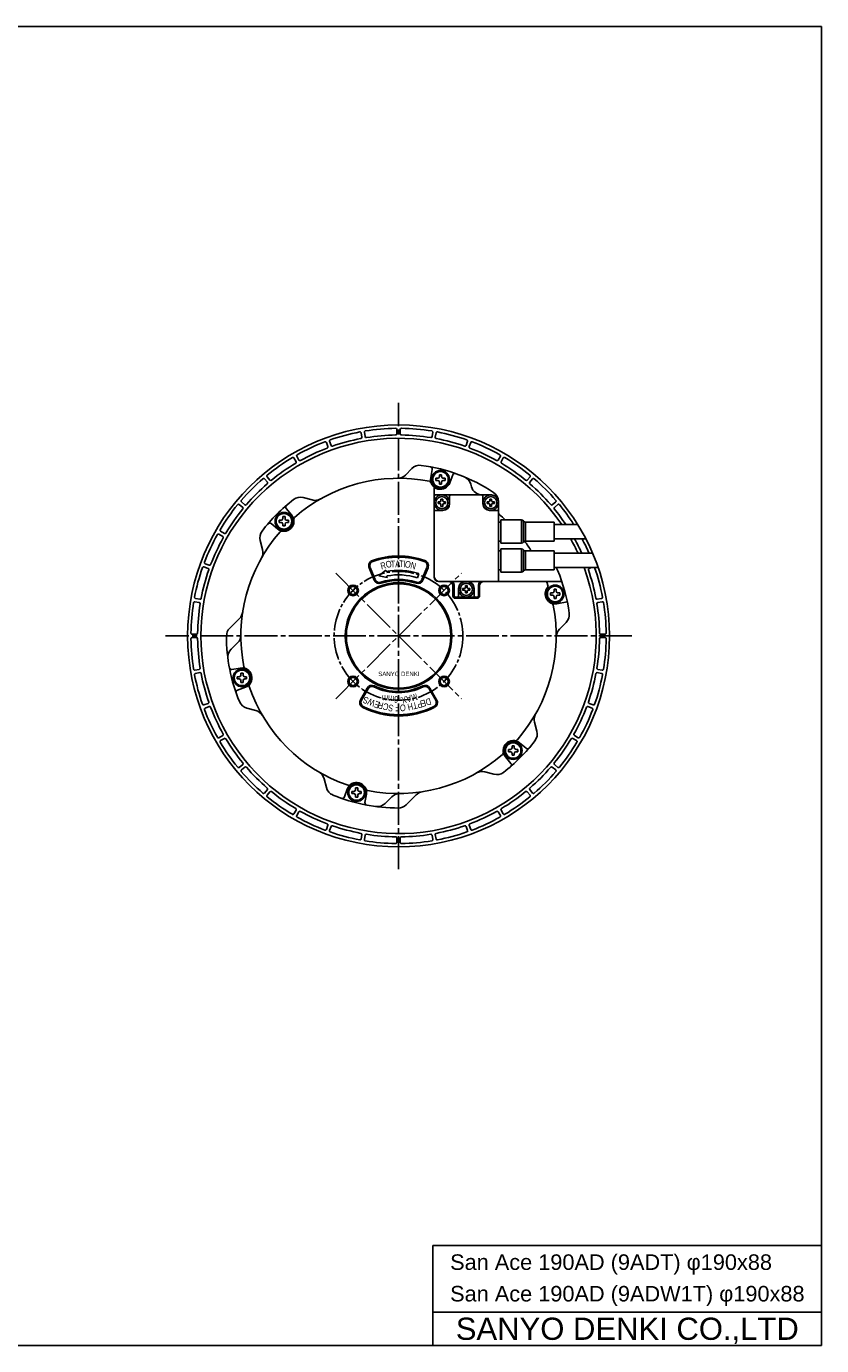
# Model space of a CAD drawing. Header units: millimetres. Extents: x 0 to 841, y 0 to 594.
# Tile 6 of 6: x 483 to 841, y 0 to 594. Entities that reach past the tile are written whole.
import ezdxf
from ezdxf.enums import TextEntityAlignment as Align

# ---------------------------------------------------------------- set-up
doc = ezdxf.new("R2010")
doc.units = ezdxf.units.MM
doc.linetypes.add('CENTER', pattern=[27, 20, -2, 3, -2])
doc.linetypes.add('HS', pattern=[0])
doc.styles.get("Standard").update_dxf_attribs({"font": 'arial.ttf'})

# ---------------------------------------------------------------- blocks, each defined once
blk = doc.blocks.new('*U25')
at = {"color": 7}
for radius in [2.4, 2, 1.8]:
    blk.add_circle((0, 0), radius, dxfattribs=at)
blk = doc.blocks.new('*U26')
at = {"color": 0, "linetype": 'ByBlock', "lineweight": -2}
blk.add_blockref('*U25', (-1424.81, -418.41), dxfattribs=at)
for p, rotation in [((-1383.8, -418.41), 270), ((-1424.81, -459.42), 89.99999999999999), ((-1383.8, -459.42), 180)]:
    blk.add_blockref('*U25', p, dxfattribs=dict(at, rotation=rotation))

msp = doc.modelspace()

# ---------------------------------------------------------------- linework, layer by layer
at = {"color": 7, "linetype": 'HS'}
for p, q in [((0, 594), (841, 594)), ((841, 0), (841, 594)), ((666, 45), (841, 45)), ((666, 0), (666, 45)), ((666, 15), (841, 15)), ((0, 0), (841, 0))]:
    msp.add_line(p, q, dxfattribs=at)
at = {"color": 7, "linetype": 'CENTER', "ltscale": 0.738726}
for p, q in [((650.5, 214.5), (650.5, 424.5)), ((622.22, 347.78), (678.78, 291.22)), ((622.22, 291.22), (678.78, 347.78)), ((755.5, 319.5), (545.5, 319.5))]:
    msp.add_line(p, q, dxfattribs=at)
at = {"color": 7}
for p, q in [((633.61, 410.95), (633.96, 408.98)), ((635.09, 411.21), (635.44, 409.24)), ((649.75, 412.49), (649.75, 410.49)), ((651.25, 412.49), (651.25, 410.49)), ((665.91, 411.21), (665.56, 409.24)), ((667.39, 410.95), (667.04, 408.98)), ((617.99, 406.63), (618.67, 404.75)), ((619.4, 407.14), (620.08, 405.26)), ((681.6, 407.14), (680.92, 405.26)), ((683.01, 406.63), (682.33, 404.75)), ((603.35, 399.66), (604.35, 397.93)), ((604.65, 400.41), (605.65, 398.68)), ((696.35, 400.41), (695.35, 398.68)), ((697.65, 399.66), (696.65, 397.93)), ((653.57, 391.96), (656.51, 394.9)), ((665.62, 394.51), (664.96, 390.79)), ((668.89, 392.11), (669.89, 392.11)), ((668.89, 391.26), (668.89, 392.11)), ((669.89, 391.26), (669.89, 392.11)), ((590.15, 390.25), (591.44, 388.72)), ((591.3, 391.22), (592.59, 389.69)), ((666.5, 386.34), (666.5, 346)), ((667.29, 389.51), (667.29, 390.51)), ((667.29, 390.51), (668.14, 390.51)), ((667.29, 389.51), (668.14, 389.51)), ((668.89, 387.91), (668.89, 388.76)), ((668.89, 387.91), (669.89, 387.91)), ((669.89, 387.91), (669.89, 388.76)), ((670.64, 390.51), (671.49, 390.51)), ((670.64, 389.51), (671.49, 389.51)), ((671.49, 389.51), (671.49, 390.51)), ((674.91, 392.02), (673.62, 388.47)), ((683.29, 386.71), (683, 387.81)), ((709.7, 391.22), (708.41, 389.69)), ((710.85, 390.25), (709.56, 388.72)), ((611.61, 380.72), (607.59, 381.8)), ((669.61, 381.15), (670.39, 381.15)), ((669.61, 380.48), (669.61, 381.15)), ((670.39, 380.48), (670.39, 381.15)), ((692.5, 383), (688.12, 383)), ((691.61, 381.15), (692.39, 381.15)), ((691.61, 380.48), (691.61, 381.15)), ((692.39, 380.48), (692.39, 381.15)), ((578.78, 378.7), (580.31, 377.41)), ((579.75, 379.85), (581.28, 378.56)), ((599.9, 376.9), (602.33, 374.01)), ((668.35, 379.89), (669.02, 379.89)), ((668.35, 379.11), (668.35, 379.89)), ((668.35, 379.11), (669.02, 379.11)), ((669.61, 377.85), (669.61, 378.52)), ((669.61, 377.85), (670.39, 377.85)), ((670.39, 377.85), (670.39, 378.52)), ((670.98, 379.89), (671.65, 379.89)), ((670.98, 379.11), (671.65, 379.11)), ((671.65, 379.11), (671.65, 379.89)), ((690.35, 379.89), (691.02, 379.89)), ((690.35, 379.11), (690.35, 379.89)), ((690.35, 379.11), (691.02, 379.11)), ((691.61, 377.85), (691.61, 378.52)), ((691.61, 377.85), (692.39, 377.85)), ((692.39, 377.85), (692.39, 378.52)), ((692.98, 379.89), (693.65, 379.89)), ((692.98, 379.11), (693.65, 379.11)), ((693.65, 379.11), (693.65, 379.89)), ((721.25, 379.85), (719.72, 378.56)), ((722.22, 378.7), (720.69, 377.41)), ((593.1, 370.1), (595.99, 367.67)), ((596.78, 370.62), (596.78, 371.62)), ((596.78, 371.62), (597.63, 371.62)), ((596.78, 370.62), (597.63, 370.62)), ((598.38, 373.22), (599.38, 373.22)), ((598.38, 372.37), (598.38, 373.22)), ((598.38, 369.02), (598.38, 369.87)), ((598.38, 369.02), (599.38, 369.02)), ((599.38, 372.37), (599.38, 373.22)), ((599.38, 369.02), (599.38, 369.87)), ((600.13, 371.62), (600.98, 371.62)), ((600.13, 370.62), (600.98, 370.62)), ((600.98, 370.62), (600.98, 371.62)), ((720.5, 369.75), (731.12, 369.75)), ((569.59, 365.35), (571.32, 364.35)), ((570.34, 366.65), (572.07, 365.65)), ((589.28, 358.39), (588.2, 362.41)), ((720.5, 363.25), (734.83, 363.25)), ((720.5, 356.75), (737.89, 356.75)), ((562.86, 350.6), (564.74, 349.92)), ((563.37, 352.01), (565.25, 351.33)), ((639.54, 344.65), (637.24, 350.2)), ((640, 344.84), (637.7, 350.39)), ((641.69, 346.61), (644.74, 349.15)), ((641.69, 346.61), (645.39, 345.81)), ((644.87, 348.46), (644.74, 349.15)), ((645.39, 345.81), (645.25, 346.49)), ((659, 345.65), (659.62, 347.56)), ((661, 344.84), (663.3, 350.39)), ((661.46, 344.65), (663.76, 350.2)), ((720.5, 350.25), (740.39, 350.25)), ((737.18, 350.25), (736.26, 349.92)), ((723.94, 344), (668.5, 344)), ((675, 342), (675, 337.5)), ((679.35, 340.89), (680.02, 340.89)), ((679.35, 340.11), (679.35, 340.89)), ((679.35, 340.11), (680.02, 340.11)), ((680.61, 342.15), (681.39, 342.15)), ((680.61, 341.48), (680.61, 342.15)), ((680.61, 338.85), (680.61, 339.52)), ((680.61, 338.85), (681.39, 338.85)), ((681.39, 341.48), (681.39, 342.15)), ((681.39, 338.85), (681.39, 339.52)), ((681.98, 340.89), (682.65, 340.89)), ((681.98, 340.11), (682.65, 340.11)), ((682.65, 340.11), (682.65, 340.89)), ((687, 342), (687, 337.5)), ((718.91, 337.89), (718.91, 338.89)), ((718.91, 338.89), (719.76, 338.89)), ((720.51, 340.49), (721.51, 340.49)), ((720.51, 339.64), (720.51, 340.49)), ((721.51, 339.64), (721.51, 340.49)), ((722.26, 338.89), (723.11, 338.89)), ((723.11, 337.89), (723.11, 338.89)), ((558.79, 334.91), (560.76, 334.56)), ((559.05, 336.39), (561.02, 336.04)), ((686, 336.5), (676, 336.5)), ((718.91, 337.89), (719.76, 337.89)), ((720.51, 336.29), (720.51, 337.14)), ((720.51, 336.29), (721.51, 336.29)), ((721.51, 336.29), (721.51, 337.14)), ((726.48, 334.79), (721.79, 333.96)), ((722.26, 337.89), (723.11, 337.89)), ((741.95, 336.39), (739.98, 336.04)), ((742.21, 334.91), (740.24, 334.56)), ((578.9, 327.39), (574.46, 322.96)), ((722.96, 322.57), (725.9, 325.51)), ((557.51, 320.25), (559.51, 320.25)), ((557.51, 318.75), (559.51, 318.75)), ((578.04, 316.43), (575.1, 313.49)), ((743.49, 320.25), (741.49, 320.25)), ((743.49, 318.75), (741.49, 318.75)), ((558.79, 304.09), (560.76, 304.44)), ((575.49, 304.38), (579.21, 305.04)), ((742.21, 304.09), (740.24, 304.44)), ((559.05, 302.61), (561.02, 302.96)), ((577.89, 300.11), (577.89, 301.11)), ((577.89, 301.11), (578.74, 301.11)), ((577.89, 300.11), (578.74, 300.11)), ((579.49, 302.71), (580.49, 302.71)), ((579.49, 301.86), (579.49, 302.71)), ((579.49, 298.51), (579.49, 299.36)), ((579.49, 298.51), (580.49, 298.51)), ((580.49, 301.86), (580.49, 302.71)), ((580.49, 298.51), (580.49, 299.36)), ((581.24, 301.11), (582.09, 301.11)), ((581.24, 300.11), (582.09, 300.11)), ((582.09, 300.11), (582.09, 301.11)), ((741.95, 302.61), (739.98, 302.96)), ((577.98, 295.09), (581.53, 296.38)), ((633.35, 290.79), (636.35, 296)), ((633.78, 290.54), (636.79, 295.75)), ((667.22, 290.54), (664.21, 295.75)), ((667.65, 290.79), (664.65, 296)), ((562.86, 288.4), (564.74, 289.08)), ((563.37, 286.99), (565.25, 287.67)), ((586.21, 285.93), (582.19, 287)), ((737.63, 286.99), (735.75, 287.67)), ((738.14, 288.4), (736.26, 289.08)), ((711.72, 280.61), (712.8, 276.59)), ((569.59, 273.65), (571.32, 274.65)), ((570.34, 272.35), (572.07, 273.35)), ((730.66, 272.35), (728.93, 273.35)), ((731.41, 273.65), (729.68, 274.65)), ((700.02, 267.38), (700.02, 268.38)), ((700.02, 268.38), (700.87, 268.38)), ((700.02, 267.38), (700.87, 267.38)), ((701.62, 269.98), (702.62, 269.98)), ((701.62, 269.13), (701.62, 269.98)), ((702.62, 269.13), (702.62, 269.98)), ((703.37, 268.38), (704.22, 268.38)), ((703.37, 267.38), (704.22, 267.38)), ((704.22, 267.38), (704.22, 268.38)), ((707.92, 268.89), (705.01, 271.33)), ((578.78, 260.3), (580.31, 261.59)), ((701.1, 262.1), (698.67, 264.99)), ((701.62, 265.78), (701.62, 266.63)), ((701.62, 265.78), (702.62, 265.78)), ((702.62, 265.78), (702.62, 266.63)), ((722.22, 260.3), (720.69, 261.59)), ((579.75, 259.15), (581.28, 260.44)), ((689.39, 258.28), (693.41, 257.2)), ((721.25, 259.15), (719.72, 260.44)), ((590.15, 248.75), (591.44, 250.28)), ((616.93, 255.21), (618, 251.19)), ((626.09, 246.98), (627.38, 250.53)), ((631.11, 251.09), (632.11, 251.09)), ((631.11, 250.24), (631.11, 251.09)), ((632.11, 250.24), (632.11, 251.09)), ((710.85, 248.75), (709.56, 250.28)), ((591.3, 247.78), (592.59, 249.31)), ((629.51, 248.49), (629.51, 249.49)), ((629.51, 249.49), (630.36, 249.49)), ((629.51, 248.49), (630.36, 248.49)), ((631.11, 246.89), (631.11, 247.74)), ((631.11, 246.89), (632.11, 246.89)), ((632.11, 246.89), (632.11, 247.74)), ((632.86, 249.49), (633.71, 249.49)), ((632.86, 248.49), (633.71, 248.49)), ((633.71, 248.49), (633.71, 249.49)), ((635.38, 244.49), (636.04, 248.21)), ((647.43, 247.04), (644.49, 244.1)), ((658.39, 247.9), (653.96, 243.46)), ((709.7, 247.78), (708.41, 249.31)), ((603.35, 239.34), (604.35, 241.07)), ((604.65, 238.59), (605.65, 240.32)), ((696.35, 238.59), (695.35, 240.32)), ((697.65, 239.34), (696.65, 241.07)), ((617.99, 232.37), (618.67, 234.25)), ((619.4, 231.86), (620.08, 233.74)), ((681.6, 231.86), (680.92, 233.74)), ((683.01, 232.37), (682.33, 234.25)), ((633.61, 228.05), (633.96, 230.02)), ((635.09, 227.79), (635.44, 229.76)), ((649.75, 226.51), (649.75, 228.51)), ((651.25, 226.51), (651.25, 228.51)), ((665.91, 227.79), (665.56, 229.76)), ((667.39, 228.05), (667.04, 230.02))]:
    msp.add_line(p, q, dxfattribs=at)
at = {"color": 7, "ltscale": 0.963466}
for p, q in [((666.5, 382.5), (666.5, 346.5)), ((667, 383), (692.5, 383)), ((673.5, 382.5), (673.5, 379)), ((688.5, 382.5), (688.5, 379)), ((667, 376), (670.5, 376)), ((691.5, 376), (695, 376)), ((695.5, 380), (695.5, 344.5)), ((696.5, 370.75), (695.5, 370.75)), ((696.5, 371.75), (696.5, 361.25)), ((705.92, 371.75), (696.5, 371.75)), ((705.92, 371.75), (705.92, 361.25)), ((706.79, 371.25), (706.79, 361.75)), ((707.65, 370.75), (720.5, 370.75)), ((707.65, 370.75), (707.65, 362.25)), ((720.5, 370.75), (720.5, 362.25)), ((696.5, 362.25), (695.5, 362.25)), ((696.5, 357.75), (695.5, 357.75)), ((705.92, 361.25), (696.5, 361.25)), ((696.5, 358.75), (696.5, 348.25)), ((705.92, 358.75), (696.5, 358.75)), ((705.92, 358.75), (705.92, 348.25)), ((706.79, 358.25), (706.79, 348.75)), ((707.65, 362.25), (720.5, 362.25)), ((707.65, 357.75), (720.5, 357.75)), ((707.65, 357.75), (707.65, 349.25)), ((720.5, 357.75), (720.5, 349.25)), ((696.5, 349.25), (695.5, 349.25)), ((705.92, 348.25), (696.5, 348.25)), ((707.65, 349.25), (720.5, 349.25)), ((669, 344), (674, 344)), ((675.5, 342.5), (675.5, 337.5)), ((677.5, 341), (677.5, 337.5)), ((680.5, 344), (681.5, 344)), ((684.5, 341), (684.5, 337.5)), ((686.5, 342.5), (686.5, 337.5)), ((688, 344), (695, 344)), ((676, 337), (686, 337))]:
    msp.add_line(p, q, dxfattribs=at)
at = {"color": 7, "ltscale": 0.495415}
msp.add_line((695.5, 374.89), (695.5, 379.97), dxfattribs=at)
at = {"color": 7, "ltscale": 0.2}
msp.add_circle((650.5, 319.5), 95, dxfattribs=at)
at = {"color": 7}
for centre, radius in [((669.39, 390.01), 4), ((669.39, 390.01), 3.5), ((670, 379.5), 3.5), ((670, 379.5), 2.75), ((692, 379.5), 3.5), ((692, 379.5), 2.75), ((598.88, 371.12), 4), ((598.88, 371.12), 3.5), ((650.5, 319.5), 24), ((650.5, 319.5), 23.5), ((681, 340.5), 3.5), ((681, 340.5), 2.75), ((721.01, 338.39), 4), ((721.01, 338.39), 3.5), ((579.99, 300.61), 4), ((579.99, 300.61), 3.5), ((702.12, 267.88), 4), ((702.12, 267.88), 3.5), ((631.61, 248.99), 4), ((631.61, 248.99), 3.5)]:
    msp.add_circle(centre, radius, dxfattribs=at)
at = {"color": 7, "linetype": 'CENTER', "ltscale": 0.495415}
msp.add_circle((650.5, 319.5), 29, dxfattribs=at)
at = {"color": 7}
for centre, radius, start, end in [((650.5, 319.5), 93.5, 100.77013, 109.22987), ((633.12, 410.86), 0.5, 10, 100.77013), ((635.58, 411.3), 0.5, 99.22987, 190), ((650.5, 319.5), 93.5, 90.77013, 99.22987), ((650.5, 319.5), 90.5, 90.78705, 99.21295), ((649.25, 412.49), 0.5, 0, 90.77013), ((649.25, 410.49), 0.5, 270.78705, 0), ((651.75, 412.49), 0.5, 89.22987, 180), ((651.75, 410.49), 0.5, 180, 269.21295), ((650.5, 319.5), 90.5, 80.78705, 89.21295), ((650.5, 319.5), 93.5, 80.77013, 89.22987), ((665.42, 411.3), 0.5, 350, 80.77013), ((667.88, 410.86), 0.5, 79.22987, 170), ((650.5, 319.5), 93.5, 70.77013, 79.22987), ((650.5, 319.5), 89, 34.37498, 20.21265), ((650.5, 319.5), 93.5, 110.77013, 119.22987), ((650.5, 319.5), 90.5, 110.78705, 119.21295), ((617.52, 406.46), 0.5, 20, 110.77013), ((618.2, 404.58), 0.5, 290.78705, 20), ((619.87, 407.31), 0.5, 109.22987, 200), ((620.55, 405.43), 0.5, 200, 289.21295), ((650.5, 319.5), 90.5, 100.78705, 109.21295), ((633.47, 408.89), 0.5, 280.78705, 10), ((635.93, 409.33), 0.5, 190, 279.21295), ((665.07, 409.33), 0.5, 260.78705, 350), ((667.53, 408.89), 0.5, 170, 259.21295), ((650.5, 319.5), 90.5, 70.78705, 79.21295), ((680.45, 405.43), 0.5, 250.78705, 340), ((681.13, 407.31), 0.5, 340, 70.77013), ((682.8, 404.58), 0.5, 160, 249.21295), ((650.5, 319.5), 90.5, 60.78705, 69.21295), ((683.48, 406.46), 0.5, 69.22987, 160), ((650.5, 319.5), 93.5, 60.77013, 69.22987), ((650.5, 319.5), 93.5, 120.77013, 129.22987), ((602.92, 399.41), 0.5, 30, 120.77013), ((605.09, 400.66), 0.5, 119.22987, 210), ((606.09, 398.93), 0.5, 210, 299.21295), ((694.91, 398.93), 0.5, 240.78705, 330), ((695.91, 400.66), 0.5, 330, 60.77013), ((698.08, 399.41), 0.5, 59.22987, 150), ((650.5, 319.5), 93.5, 50.77013, 59.22987), ((650.5, 319.5), 90.5, 120.78705, 129.21295), ((603.92, 397.68), 0.5, 300.78705, 30), ((660.05, 391.37), 5, 82.43304, 135), ((650.5, 319.5), 77.5, 56.5146, 82.43304), ((664.63, 394.68), 1, 350, 79.35409), ((675.85, 391.68), 1, 70.64588, 160), ((697.08, 397.68), 0.5, 150, 239.21295), ((650.5, 319.5), 90.5, 50.78705, 59.21295), ((650.5, 319.5), 93.5, 130.77013, 139.22987), ((650.5, 319.5), 90.5, 130.78705, 139.21295), ((589.77, 389.93), 0.5, 40, 130.77013), ((591.68, 391.54), 0.5, 129.22987, 220), ((591.05, 388.4), 0.5, 310.78705, 40), ((592.97, 390.01), 0.5, 220, 309.21295), ((650.5, 319.5), 71, 78.69544, 131.30445), ((650.03, 395.5), 5, 270.35053, 315), ((664.22, 388.14), 1, 19.88407, 78.69544), ((669.39, 390.01), 4.5, 170, 340), ((666, 386.34), 0.5, 0, 47.25346), ((668.14, 391.26), 0.75, 270, 0), ((668.14, 388.76), 0.75, 0, 89.99997), ((670.64, 391.26), 0.75, 179.99995, 270), ((670.64, 388.76), 0.75, 89.99997, 179.99995), ((678.17, 386.51), 5, 15, 67.56694), ((688.12, 388), 5, 195, 270), ((708.03, 390.01), 0.5, 230.78705, 320), ((709.95, 388.4), 0.5, 140, 229.21295), ((650.5, 319.5), 90.5, 40.78705, 49.21295), ((709.32, 391.54), 0.5, 320, 50.77013), ((711.23, 389.93), 0.5, 49.22987, 140), ((650.5, 319.5), 93.5, 40.77013, 49.22987), ((580.07, 380.23), 0.5, 139.22987, 230), ((650.5, 319.5), 77.5, 127.56694, 142.43304), ((606.3, 376.97), 5, 75, 127.56694), ((612.9, 385.55), 5, 255, 299.64936), ((669.02, 380.48), 0.589, 270, 0), ((670.98, 380.48), 0.589, 179.99995, 270), ((691.02, 380.48), 0.589, 270, 0), ((692.98, 380.48), 0.589, 179.99995, 270), ((690.5, 379.97), 5, 0, 56.5146), ((720.93, 380.23), 0.5, 310, 40.77013), ((650.5, 319.5), 93.5, 140.77013, 149.22987), ((650.5, 319.5), 90.5, 140.78705, 149.21295), ((578.46, 378.32), 0.5, 50, 140.77013), ((579.99, 377.03), 0.5, 320.78705, 50), ((581.6, 378.95), 0.5, 230, 319.21295), ((600.67, 377.54), 1, 130.64588, 220), ((669.02, 378.52), 0.589, 0, 89.99997), ((670.98, 378.52), 0.589, 89.99997, 179.99995), ((691.02, 378.52), 0.589, 0, 89.99997), ((692.98, 378.52), 0.589, 89.99997, 179.99995), ((696.5, 374.89), 1, 180, 230.29096), ((719.4, 378.95), 0.5, 220.78705, 310), ((721.01, 377.03), 0.5, 130, 219.21295), ((650.5, 319.5), 90.5, 33.72783, 39.21295), ((722.54, 378.32), 0.5, 39.22987, 130), ((650.5, 319.5), 93.5, 32.50906, 39.22987), ((592.46, 369.33), 1, 50, 139.35412), ((598.88, 371.12), 4.5, 230, 40), ((597.63, 372.37), 0.75, 270, 0), ((597.63, 369.87), 0.75, 0, 89.99997), ((600.13, 372.37), 0.75, 179.99995, 270), ((600.13, 369.87), 0.75, 89.99997, 179.99995), ((604.3, 372.08), 1, 131.30445, 190.11709), ((650.5, 319.5), 71, 47.38471, 50.29096), ((650.5, 319.5), 93.5, 150.77013, 159.22987), ((650.5, 319.5), 90.5, 150.78705, 159.21295), ((569.34, 364.91), 0.5, 60, 150.77013), ((570.59, 367.08), 0.5, 149.22987, 240), ((571.07, 363.91), 0.5, 330.78705, 60), ((572.32, 366.08), 0.5, 240, 329.21295), ((650.5, 319.5), 71, 138.69545, 191.30444), ((593.03, 363.7), 5, 142.43304, 195), ((597.92, 365.7), 1, 79.88282, 138.69545), ((650.5, 319.5), 89, 24.74239, 29.44401), ((650.5, 319.5), 90.5, 24.30551, 28.90935), ((650.5, 319.5), 93.5, 23.47792, 27.89899), ((584.45, 357.1), 5, 330.35053, 15), ((650.5, 319.5), 71, 32.59745, 36.93552), ((562.69, 350.13), 0.5, 70, 160.77013), ((563.54, 352.48), 0.5, 159.22987, 250), ((565.42, 351.8), 0.5, 250, 339.21295), ((639.55, 351.16), 2.5, 109.07743, 202.5), ((639.55, 351.16), 2, 109.07743, 202.5), ((650.5, 319.5), 36, 70.92307, 109.07743), ((650.5, 319.5), 35.5, 70.92307, 109.07743), ((661.45, 351.16), 2, 337.5, 70.92307), ((661.45, 351.16), 2.5, 337.5, 70.92307), ((650.5, 319.5), 93.5, 160.77013, 169.22987), ((650.5, 319.5), 90.5, 160.78705, 169.21295), ((564.57, 349.45), 0.5, 340.78705, 70), ((641.85, 345.6), 2.5, 202.5, 288.32948), ((641.85, 345.6), 2, 202.5, 288.32948), ((650.5, 319.5), 25.5, 71.67112, 108.32948), ((650.5, 319.5), 29.5, 72, 101), ((650.5, 319.5), 27.5, 72, 101), ((659.15, 345.6), 2.5, 251.67112, 337.5), ((659.15, 345.6), 2, 251.67112, 337.5), ((668.5, 346), 2, 180, 270), ((717.51, 347.17), 5, 22.43304, 38.07822), ((650.5, 319.5), 77.5, 7.56694, 22.43304), ((736.43, 349.45), 0.5, 110, 199.21295), ((650.5, 319.5), 90.5, 10.78705, 19.21295), ((650.5, 319.5), 93.5, 10.77013, 19.20062), ((650.5, 319.5), 25, 71.67112, 108.32948), ((673, 342), 2, 0, 90), ((680.02, 341.48), 0.589, 270, 0), ((680.02, 339.52), 0.589, 0, 89.99997), ((681.98, 341.48), 0.589, 179.99995, 270), ((681.98, 339.52), 0.589, 89.99997, 179.99995), ((689, 342), 2, 90, 180), ((721.01, 338.39), 4.5, 139.88416, 280), ((716.79, 343.5), 0.5, 19.90286, 90), ((650.5, 319.5), 71, 18.69553, 19.90286), ((716.81, 341.94), 1, 319.88416, 18.69553), ((719.76, 339.64), 0.75, 270, 0), ((722.26, 339.64), 0.75, 179.99995, 270), ((650.5, 319.5), 93.5, 170.77013, 179.22987), ((558.7, 334.42), 0.5, 80, 170.77013), ((559.14, 336.88), 0.5, 169.22987, 260), ((650.5, 319.5), 90.5, 170.78705, 179.21295), ((560.67, 334.07), 0.5, 350.78705, 80), ((561.11, 336.53), 0.5, 260, 349.21295), ((676, 337.5), 1, 180, 270), ((686, 337.5), 1, 270, 0), ((650.5, 319.5), 71, 318.69563, 11.30464), ((719.14, 333.22), 1, 11.30464, 70.11602), ((719.76, 337.14), 0.75, 0, 89.99997), ((722.26, 337.14), 0.75, 89.99997, 179.99995), ((739.89, 336.53), 0.5, 190.78705, 280), ((740.33, 334.07), 0.5, 100, 189.21295), ((650.5, 319.5), 90.5, 0.78705, 9.21295), ((741.86, 336.88), 0.5, 280, 10.77013), ((742.3, 334.42), 0.5, 9.22987, 100), ((650.5, 319.5), 93.5, 0.77013, 9.22987), ((575.36, 330.93), 5, 315, 351.35336), ((722.37, 329.05), 5, 315, 7.56694), ((578, 319.42), 5, 135, 180.06315), ((726.5, 319.04), 5, 135, 179.64936), ((557.51, 320.75), 0.5, 179.22987, 270), ((557.51, 318.25), 0.5, 90, 180.77013), ((650.5, 319.5), 93.5, 180.77013, 189.22987), ((559.51, 320.75), 0.5, 270, 359.21295), ((559.51, 318.25), 0.5, 0.78705, 90), ((650.5, 319.5), 90.5, 180.78705, 189.21295), ((650.5, 319.5), 77.5, 179.99996, 202.43304), ((574.5, 319.96), 5, 315, 359.64936), ((650.5, 319.5), 90.5, 350.78705, 359.21295), ((741.49, 320.75), 0.5, 180.78705, 270), ((741.49, 318.25), 0.5, 90, 179.21295), ((650.5, 319.5), 93.5, 350.77013, 359.22987), ((743.49, 320.75), 0.5, 270, 0.77013), ((743.49, 318.25), 0.5, 359.22987, 90), ((578.63, 309.95), 5, 135, 187.56694), ((558.7, 304.58), 0.5, 189.22987, 280), ((560.67, 304.93), 0.5, 280, 9.21295), ((575.32, 305.37), 1, 190.64588, 280), ((579.99, 300.61), 4.5, 290, 100), ((581.86, 305.78), 1, 191.30444, 250.11834), ((740.33, 304.93), 0.5, 170.78705, 260), ((742.3, 304.58), 0.5, 260, 350.77013), ((559.14, 302.12), 0.5, 100, 190.77013), ((650.5, 319.5), 93.5, 190.77013, 199.22987), ((561.11, 302.47), 0.5, 10.78705, 100), ((650.5, 319.5), 90.5, 190.78705, 199.21295), ((578.74, 301.86), 0.75, 270, 0), ((578.74, 299.36), 0.75, 0, 89.99997), ((581.24, 301.86), 0.75, 179.99995, 270), ((581.24, 299.36), 0.75, 89.99997, 179.99995), ((584.19, 297.06), 1, 139.88166, 198.69555), ((638.52, 294.75), 2.5, 64.17065, 150), ((662.48, 294.75), 2.5, 30, 115.82935), ((650.5, 319.5), 90.5, 340.78705, 349.21295), ((650.5, 319.5), 93.5, 340.77013, 349.22987), ((739.89, 302.47), 0.5, 80, 169.21295), ((741.86, 302.12), 0.5, 349.22987, 80), ((578.32, 294.15), 1, 110, 199.35412), ((650.5, 319.5), 71, 198.69555, 251.30453), ((638.52, 294.75), 2, 64.17065, 150), ((650.5, 319.5), 25.5, 244.17065, 295.82935), ((650.5, 319.5), 25, 244.17065, 295.82935), ((662.48, 294.75), 2, 30, 115.82935), ((562.69, 288.87), 0.5, 199.22987, 290), ((563.54, 286.52), 0.5, 110, 200.77013), ((650.5, 319.5), 93.5, 200.77013, 209.22987), ((564.57, 289.55), 0.5, 290, 19.21295), ((565.42, 287.2), 0.5, 20.78705, 110), ((650.5, 319.5), 90.5, 200.78705, 209.21295), ((583.49, 291.83), 5, 202.43304, 255), ((584.92, 281.1), 5, 30.35053, 75), ((635.51, 289.54), 2.5, 150, 243.42268), ((635.51, 289.54), 2, 150, 243.42268), ((650.5, 319.5), 36, 243.42268, 296.57732), ((650.5, 319.5), 35.5, 243.42268, 296.57732), ((665.49, 289.54), 2, 296.57732, 30), ((665.49, 289.54), 2.5, 296.57732, 30), ((650.5, 319.5), 90.5, 330.78705, 339.21295), ((650.5, 319.5), 93.5, 330.77013, 339.22987), ((735.58, 287.2), 0.5, 70, 159.21295), ((736.43, 289.55), 0.5, 160.78705, 250), ((737.46, 286.52), 0.5, 339.22987, 70), ((738.31, 288.87), 0.5, 250, 340.77013), ((716.55, 281.9), 5, 150.35053, 195), ((569.34, 274.09), 0.5, 209.22987, 300), ((571.07, 275.09), 0.5, 300, 29.21295), ((572.32, 272.92), 0.5, 30.78705, 120), ((707.97, 275.3), 5, 322.43304, 15), ((728.68, 272.92), 0.5, 60, 149.21295), ((729.93, 275.09), 0.5, 150.78705, 240), ((731.66, 274.09), 0.5, 240, 330.77013), ((570.59, 271.92), 0.5, 120, 210.77013), ((650.5, 319.5), 93.5, 210.77013, 219.22987), ((650.5, 319.5), 90.5, 210.78705, 219.21295), ((702.12, 267.88), 4.5, 50, 220), ((650.5, 319.5), 77.5, 307.56694, 322.43304), ((700.87, 269.13), 0.75, 270, 0), ((700.87, 266.63), 0.75, 0, 89.99997), ((703.37, 269.13), 0.75, 179.99995, 270), ((703.37, 266.63), 0.75, 89.99997, 179.99995), ((703.08, 273.3), 1, 259.883, 318.69563), ((708.54, 269.67), 1, 230, 319.35412), ((650.5, 319.5), 90.5, 320.78705, 329.21295), ((650.5, 319.5), 93.5, 320.77013, 329.22987), ((730.41, 271.92), 0.5, 329.22987, 60), ((579.99, 261.97), 0.5, 310, 39.21295), ((650.5, 319.5), 71, 258.69564, 311.30463), ((696.7, 266.92), 1, 311.30463, 10.11727), ((700.33, 261.46), 1, 310.64588, 40), ((721.01, 261.97), 0.5, 140.78705, 230), ((578.46, 260.68), 0.5, 219.22987, 310), ((580.07, 258.77), 0.5, 130, 220.77013), ((650.5, 319.5), 93.5, 220.77013, 229.22987), ((581.6, 260.05), 0.5, 40.78705, 130), ((650.5, 319.5), 90.5, 220.78705, 229.21295), ((612.1, 253.92), 5, 15, 59.64936), ((688.1, 253.45), 5, 75, 119.64936), ((694.7, 262.03), 5, 255, 307.56694), ((650.5, 319.5), 90.5, 310.78705, 319.21295), ((650.5, 319.5), 93.5, 310.77013, 319.22987), ((719.4, 260.05), 0.5, 50, 139.21295), ((720.93, 258.77), 0.5, 319.22987, 50), ((722.54, 260.68), 0.5, 230, 320.77013), ((591.05, 250.6), 0.5, 320, 49.21295), ((622.83, 252.49), 5, 195, 247.56694), ((631.61, 248.99), 4.5, 350, 160), ((628.06, 253.19), 1, 251.30453, 310.11843), ((630.36, 250.24), 0.75, 270, 0), ((632.86, 250.24), 0.75, 179.99995, 270), ((636.78, 250.86), 1, 199.88175, 258.69564), ((709.95, 250.6), 0.5, 130.78705, 220), ((589.77, 249.07), 0.5, 229.22987, 320), ((591.68, 247.46), 0.5, 140, 230.77013), ((650.5, 319.5), 93.5, 230.77013, 239.22987), ((592.97, 248.99), 0.5, 50.78705, 140), ((650.5, 319.5), 90.5, 230.78705, 239.21295), ((650.5, 319.5), 77.5, 247.56694, 269.9999), ((625.15, 247.32), 1, 250.64588, 340), ((630.36, 247.74), 0.75, 0, 89.99997), ((632.86, 247.74), 0.75, 89.99997, 179.99995), ((636.37, 244.32), 1, 170, 259.35412), ((640.95, 247.63), 5, 262.43304, 315), ((650.97, 243.5), 5, 90.35053, 135), ((661.93, 244.36), 5, 98.64639, 135), ((650.5, 319.5), 90.5, 300.78705, 309.21295), ((650.5, 319.5), 93.5, 300.77013, 309.22987), ((708.03, 248.99), 0.5, 40, 129.21295), ((709.32, 247.46), 0.5, 309.22987, 40), ((711.23, 249.07), 0.5, 220, 310.77013), ((602.92, 239.59), 0.5, 239.22987, 330), ((603.92, 241.32), 0.5, 330, 59.21295), ((605.09, 238.34), 0.5, 150, 240.77013), ((650.5, 319.5), 93.5, 240.77013, 249.22987), ((606.09, 240.07), 0.5, 60.78705, 150), ((650.5, 319.5), 90.5, 240.78705, 249.21295), ((650.42, 247), 5, 269.9365, 315), ((650.5, 319.5), 90.5, 290.78705, 299.21295), ((650.5, 319.5), 93.5, 290.77013, 299.22987), ((694.91, 240.07), 0.5, 30, 119.21295), ((695.91, 238.34), 0.5, 299.22987, 30), ((697.08, 241.32), 0.5, 120.78705, 210), ((698.08, 239.59), 0.5, 210, 300.77013), ((617.52, 232.54), 0.5, 249.22987, 340), ((618.2, 234.42), 0.5, 340, 69.21295), ((619.87, 231.69), 0.5, 160, 250.77013), ((620.55, 233.57), 0.5, 70.78705, 160), ((650.5, 319.5), 90.5, 250.78705, 259.21295), ((650.5, 319.5), 90.5, 280.78705, 289.21295), ((680.45, 233.57), 0.5, 20, 109.21295), ((681.13, 231.69), 0.5, 289.22987, 20), ((682.8, 234.42), 0.5, 110.78705, 200), ((683.48, 232.54), 0.5, 200, 290.77013), ((650.5, 319.5), 93.5, 250.77013, 259.22987), ((633.12, 228.14), 0.5, 259.22987, 350), ((633.47, 230.11), 0.5, 350, 79.21295), ((635.58, 227.7), 0.5, 170, 260.77013), ((635.93, 229.67), 0.5, 80.78705, 170), ((650.5, 319.5), 93.5, 260.77013, 269.22987), ((650.5, 319.5), 90.5, 260.78705, 269.21295), ((649.25, 226.51), 0.5, 269.22987, 0), ((649.25, 228.51), 0.5, 0, 89.21295), ((651.75, 228.51), 0.5, 90.78705, 180), ((651.75, 226.51), 0.5, 180, 270.77013), ((650.5, 319.5), 90.5, 270.78705, 279.21295), ((650.5, 319.5), 93.5, 270.77013, 279.22987), ((665.07, 229.67), 0.5, 10, 99.21295), ((665.42, 227.7), 0.5, 279.22987, 10), ((667.53, 230.11), 0.5, 100.78705, 190), ((667.88, 228.14), 0.5, 190, 280.77013), ((650.5, 319.5), 93.5, 280.77013, 289.22987)]:
    msp.add_arc(centre, radius, start, end, dxfattribs=at)
at = {"color": 7, "ltscale": 0.963466}
for centre, radius, start, end in [((667, 382.5), 0.5, 90, 180), ((674, 382.5), 0.5, 90, 180), ((688, 382.5), 0.5, 0, 90), ((692.5, 380), 3, 0, 90), ((667, 375.5), 0.5, 90, 180), ((670.5, 379), 3, 270, 0), ((691.5, 379), 3, 180, 270), ((695, 375.5), 0.5, 0, 90), ((705.92, 370.75), 1, 30, 90), ((707.65, 371.75), 1, 210, 270), ((705.92, 362.25), 1, 270, 330), ((705.92, 357.75), 1, 30, 90), ((707.65, 361.25), 1, 90, 150), ((707.65, 358.75), 1, 210, 270), ((669, 346.5), 2.5, 180, 270), ((705.92, 349.25), 1, 270, 330), ((707.65, 348.25), 1, 90, 150), ((674, 342.5), 1.5, 0, 90), ((680.5, 341), 3, 90, 180), ((681.5, 341), 3, 0, 90), ((688, 342.5), 1.5, 90, 180), ((695, 344.5), 0.5, 270, 0), ((676, 337.5), 0.5, 180, 270), ((677, 337.5), 0.5, 270, 0), ((685, 337.5), 0.5, 180, 270), ((686, 337.5), 0.5, 270, 0)]:
    msp.add_arc(centre, radius, start, end, dxfattribs=at)
at = {"color": 7, "ltscale": 0.495415}
msp.add_arc((692.5, 380), 3, 0, 90, dxfattribs=at)

# ---------------------------------------------------------------- block references
at = {"color": 7}
msp.add_blockref('*U26', (2054.8, 758.41), dxfattribs=at)

# ---------------------------------------------------------------- texts
at = {"color": 7, "width": 0.7}
for s, rotation, p in [('RO', 14.80591, (642.8, 349.41)), ('TA', 2.36502, (646.99, 350.34)), ('TI', 357.50657, (650.68, 350.53)), ('ON', 346.26085, (653.09, 350.58)), ('EWS', 158.33761, (642.33, 289.53)), ('6mm', 175.14512, (650.51, 292.32)), ('MAX.', 194.26863, (658.6, 293.68)), ('DE', 196.4167, (664.67, 291.61)), ('SCR', 166.45265, (648.46, 288.25)), ('OF', 180, (653.72, 288.62)), ('PTH', 193.2468, (660.79, 290.33))]:
    msp.add_text(s, height=3, rotation=rotation, dxfattribs=at).set_placement(p)
at = {"color": 7, "width": 0.89}
msp.add_text('SANYO DENKI', height=2, dxfattribs=at).set_placement((641.37, 301.4))
at = {"color": 7}
for s, p in [(' San Ace 190AD (9ADT) φ190x88', (671, 37.5)), (' San Ace 190AD (9ADW1T) φ190x88', (671, 23.29))]:
    msp.add_text(s, height=7, dxfattribs=at).set_placement(p, align=Align.MIDDLE_LEFT)
at = {"color": 7, "linetype": 'Continuous'}
msp.add_text('SANYO DENKI CO.,LTD', height=10, dxfattribs=at).set_placement((753.5, 7.5), align=Align.MIDDLE_CENTER)

doc.saveas('drawing.dxf')
